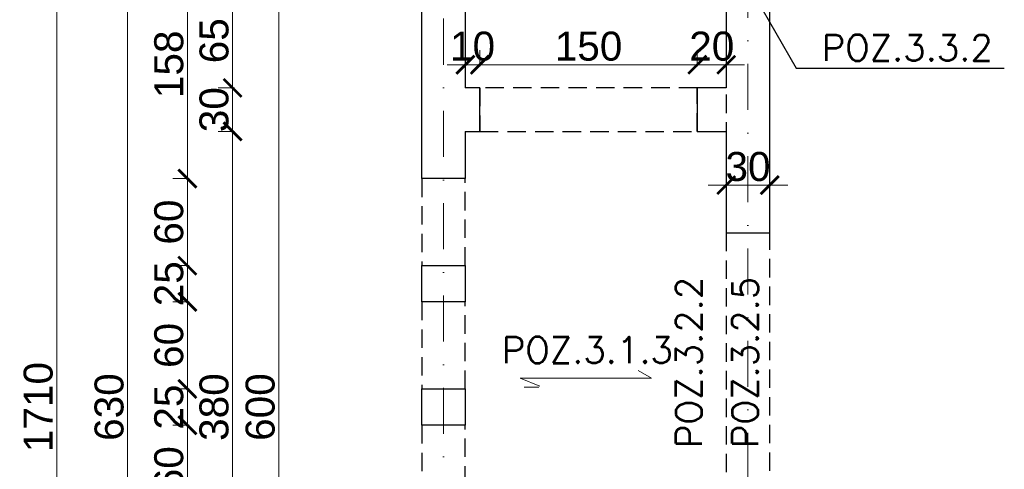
# Model space of a CAD drawing. Extents: x 4615668 to 9294084, y 5328875 to 10688993.
# Tile 26 of 67: x 4661648 to 4662328, y 5333408 to 5333718. Entities that reach past the tile are written whole.
import ezdxf

# ---------------------------------------------------------------- set-up
doc = ezdxf.new("R2010")
doc.units = 0
doc.header["$MEASUREMENT"] = 0
doc.linetypes.add('DASHDOT', pattern=[25.4, 12.7, -6.35, 0, -6.35])
doc.linetypes.add('DASHED', pattern=[19.05, 12.7, -6.35])
for name, color, linetype, lineweight in [('k', 7, 'Continuous', 13), ('K-BELKI', 5, 'DASHED', 30), ('K-OPISY', 252, 'Continuous', 15), ('K-OPISY @ 10', 252, 'Continuous', 15), ('K-SCIANY CIENKI', 163, 'Continuous', 30), ('K-WIDOK', 45, 'Continuous', 20), ('K-WYMIARY', 7, 'Continuous', 15), ('Osie', 175, 'DASHDOT', 9), ('Wymiar', 7, 'Continuous', 9)]:
    doc.layers.add(name, color=color, linetype=linetype, lineweight=lineweight)
doc.styles.add('Arial Narrow 20', font='arial.ttf', dxfattribs={"height": 20})
doc.styles.add('Opis', font='simplex.shx')
doc.styles.add('Simplex', font='simplex.shx')
doc.dimstyles.new('1do100 ok', dxfattribs={"dimscale": 0.5, "dimtxt": 12, "dimasz": 25, "dimexe": 20, "dimexo": 0, "dimgap": 5, "dimtad": 1, "dimdec": 0, "dimzin": 9, "dimtxsty": 'Arial Narrow 20', "dimblk": 'ARCHTICK', "dimcen": 3, "dimdle": 20, "dimclrd": 256, "dimclre": 256, "dimclrt": 256, "dimadec": 0, "dimazin": 2, "dimtfac": 1, "dimtdec": 0, "dimtix": 1, "dimtmove": 2, "dimatfit": 3, "dimldrblk": 'NONE', "dimfxl": 0, "dimtvp": 1, "dimtolj": 1, "dimtzin": 0, "dimlwd": 5, "dimlwe": 5, "dimarcsym": 0})
doc.dimstyles.new('1do50', dxfattribs={"dimscale": 5, "dimtxt": 2.5, "dimasz": 2.5, "dimexe": 2.5, "dimexo": 0.5, "dimgap": 1, "dimtad": 1, "dimdec": 1, "dimrnd": 0.5, "dimzin": 12, "dimdsep": 46, "dimtxsty": 'Simplex', "dimblk": 'OBLIQUE', "dimcen": 0.5, "dimdle": 2.5, "dimclrd": 256, "dimclre": 256, "dimclrt": 256, "dimadec": 1, "dimazin": 3, "dimtfac": 1, "dimtdec": 1, "dimtix": 1, "dimtmove": 0, "dimatfit": 3, "dimfxl": 0, "dimtolj": 1, "dimtzin": 0, "dimarcsym": 0})

# ---------------------------------------------------------------- blocks, each defined once
blk = doc.blocks.new('_Oblique')
at = {"color": 0, "linetype": 'ByBlock', "lineweight": -2}
blk.add_line((-0.5, -0.5), (0.5, 0.5), dxfattribs=at)
blk = doc.blocks.new('_ArchTick')
at = {"color": 0, "linetype": 'ByBlock', "const_width": 0.15}
blk.add_lwpolyline([(-0.5, -0.5), (0.5, 0.5)], dxfattribs=at)
blk = doc.blocks.new('*D6828')
at = {"lineweight": 5, "ltscale": 40}
for p, q in [((4662135.74, 5333603.56), (4662123.24, 5333603.56)), ((4662125.74, 5333603.56), (4662175.74, 5333603.56)), ((4662135.74, 5333604.81), (4662135.74, 5333593.56)), ((4662165.74, 5333604.81), (4662165.74, 5333593.56)), ((4662165.74, 5333603.56), (4662178.24, 5333603.56))]:
    blk.add_line(p, q, dxfattribs=at)
at = {"layer": 'Defpoints', "color": 0}
for p in [(4662135.74, 5333605.57), (4662165.74, 5333605.57), (4662165.74, 5333603.56)]:
    blk.add_point(p, dxfattribs=at)
at = {"linetype": 'ByBlock', "lineweight": 5, "xscale": 12.5, "yscale": 12.5, "zscale": 12.5}
blk.add_blockref('_ArchTick', (4662135.74, 5333603.56), dxfattribs=at)
at = {"linetype": 'ByBlock', "lineweight": 5, "xscale": 12.5, "yscale": 12.5, "zscale": 12.5, "rotation": 180}
blk.add_blockref('_ArchTick', (4662165.74, 5333603.56), dxfattribs=at)
at = {"lineweight": 0, "ltscale": 40, "insert": (4662150.74, 5333616.27), "char_height": 20, "attachment_point": 5, "style": 'Arial Narrow 20'}
blk.add_mtext('\\A1;30', dxfattribs=at)
blk = doc.blocks.new('_None')
blk = doc.blocks.new('G$C61CBF25F')
at = {"layer": 'Osie', "lineweight": 0, "ltscale": 2.5}
for p, q in [((305, 0), (305, 1880)), ((95, 540), (95, 1340))]:
    blk.add_line(p, q, dxfattribs=at)
blk = doc.blocks.new('*D7119')
at = {"layer": 'Defpoints', "color": 0}
for p in [(4661840.74, 5333750.57), (4661827.03, 5333150.57), (4661840.74, 5333150.57)]:
    blk.add_point(p, dxfattribs=at)
at = {"layer": 'K-WYMIARY', "lineweight": 5, "ltscale": 40}
for p, q in [((4661827.03, 5333760.57), (4661827.03, 5333140.57)), ((4661828.28, 5333750.57), (4661817.03, 5333750.57)), ((4661828.28, 5333150.57), (4661817.03, 5333150.57))]:
    blk.add_line(p, q, dxfattribs=at)
at = {"layer": 'K-WYMIARY', "linetype": 'ByBlock', "lineweight": 5, "xscale": 12.5, "yscale": 12.5, "zscale": 12.5}
for p, rotation in [((4661827.03, 5333750.57), 90), ((4661827.03, 5333150.57), 270)]:
    blk.add_blockref('_ArchTick', p, dxfattribs=dict(at, rotation=rotation))
at = {"layer": 'K-WYMIARY', "lineweight": 0, "ltscale": 40, "insert": (4661814.32, 5333450.57), "char_height": 20, "attachment_point": 5, "rotation": 90, "style": 'Arial Narrow 20'}
blk.add_mtext('\\A1;600', dxfattribs=at)
blk = doc.blocks.new('*D7127')
at = {"layer": 'Defpoints', "color": 0}
for p in [(4661795.19, 5333640.57), (4661955.74, 5333640.57), (4661955.74, 5333260.57)]:
    blk.add_point(p, dxfattribs=at)
at = {"layer": 'K-WYMIARY', "lineweight": 5, "ltscale": 40}
for p, q in [((4661795.19, 5333250.57), (4661795.19, 5333650.57)), ((4661796.44, 5333640.57), (4661785.19, 5333640.57)), ((4661796.44, 5333260.57), (4661785.19, 5333260.57))]:
    blk.add_line(p, q, dxfattribs=at)
at = {"layer": 'K-WYMIARY', "linetype": 'ByBlock', "lineweight": 5, "xscale": 12.5, "yscale": 12.5, "zscale": 12.5}
for p, rotation in [((4661795.19, 5333640.57), 90), ((4661795.19, 5333260.57), 270)]:
    blk.add_blockref('_ArchTick', p, dxfattribs=dict(at, rotation=rotation))
at = {"layer": 'K-WYMIARY', "lineweight": 0, "ltscale": 40, "insert": (4661782.47, 5333450.57), "char_height": 20, "attachment_point": 5, "rotation": 90, "style": 'Arial Narrow 20'}
blk.add_mtext('\\A1;380', dxfattribs=at)
blk = doc.blocks.new('*D7128')
at = {"layer": 'Defpoints', "color": 0}
for p in [(4661795.19, 5333670.57), (4661955.74, 5333670.57), (4661955.74, 5333640.57)]:
    blk.add_point(p, dxfattribs=at)
at = {"layer": 'K-WYMIARY', "lineweight": 5, "ltscale": 40}
for p, q in [((4661795.19, 5333670.57), (4661795.19, 5333683.07)), ((4661795.19, 5333630.57), (4661795.19, 5333680.57)), ((4661796.44, 5333670.57), (4661785.19, 5333670.57)), ((4661796.44, 5333640.57), (4661785.19, 5333640.57)), ((4661795.19, 5333640.57), (4661795.19, 5333628.07))]:
    blk.add_line(p, q, dxfattribs=at)
at = {"layer": 'K-WYMIARY', "linetype": 'ByBlock', "lineweight": 5, "xscale": 12.5, "yscale": 12.5, "zscale": 12.5}
for p, rotation in [((4661795.19, 5333670.57), 270), ((4661795.19, 5333640.57), 90)]:
    blk.add_blockref('_ArchTick', p, dxfattribs=dict(at, rotation=rotation))
at = {"layer": 'K-WYMIARY', "lineweight": 0, "ltscale": 40, "insert": (4661782.47, 5333655.57), "char_height": 20, "attachment_point": 5, "rotation": 90, "style": 'Arial Narrow 20'}
blk.add_mtext('\\A1;30', dxfattribs=at)
blk = doc.blocks.new('*D7129')
at = {"layer": 'Defpoints', "color": 0}
for p in [(4661795.19, 5333735.57), (4661955.74, 5333735.57), (4661955.74, 5333670.57)]:
    blk.add_point(p, dxfattribs=at)
at = {"layer": 'K-WYMIARY', "lineweight": 5, "ltscale": 40}
for p, q in [((4661795.19, 5333660.57), (4661795.19, 5333745.57)), ((4661796.44, 5333735.57), (4661785.19, 5333735.57)), ((4661796.44, 5333670.57), (4661785.19, 5333670.57))]:
    blk.add_line(p, q, dxfattribs=at)
at = {"layer": 'K-WYMIARY', "linetype": 'ByBlock', "lineweight": 5, "xscale": 12.5, "yscale": 12.5, "zscale": 12.5}
for p, rotation in [((4661795.19, 5333735.57), 90), ((4661795.19, 5333670.57), 270)]:
    blk.add_blockref('_ArchTick', p, dxfattribs=dict(at, rotation=rotation))
at = {"layer": 'K-WYMIARY', "lineweight": 0, "ltscale": 40, "insert": (4661782.48, 5333703.07), "char_height": 20, "attachment_point": 5, "rotation": 90, "style": 'Arial Narrow 20'}
blk.add_mtext('\\A1;65', dxfattribs=at)
blk = doc.blocks.new('*D7138')
at = {"layer": 'Defpoints', "color": 0}
for p in [(4662135.74, 5333765.57), (4661763.99, 5333608.07), (4661925.74, 5333608.07)]:
    blk.add_point(p, dxfattribs=at)
at = {"layer": 'K-WYMIARY', "lineweight": 5, "ltscale": 40}
for p, q in [((4661763.99, 5333775.57), (4661763.99, 5333598.07)), ((4661765.24, 5333765.57), (4661753.99, 5333765.57)), ((4661765.24, 5333608.07), (4661753.99, 5333608.07))]:
    blk.add_line(p, q, dxfattribs=at)
at = {"layer": 'K-WYMIARY', "linetype": 'ByBlock', "lineweight": 5, "xscale": 12.5, "yscale": 12.5, "zscale": 12.5}
for p, rotation in [((4661763.99, 5333765.57), 90), ((4661763.99, 5333608.07), 270)]:
    blk.add_blockref('_ArchTick', p, dxfattribs=dict(at, rotation=rotation))
at = {"layer": 'K-WYMIARY', "lineweight": 0, "ltscale": 40, "insert": (4661751.28, 5333686.82), "char_height": 20, "attachment_point": 5, "rotation": 90, "style": 'Arial Narrow 20'}
blk.add_mtext('\\A1;158', dxfattribs=at)
blk = doc.blocks.new('*D7139')
at = {"layer": 'Defpoints', "color": 0}
for p in [(4661925.74, 5333608.07), (4661763.99, 5333548.07), (4661925.74, 5333548.07)]:
    blk.add_point(p, dxfattribs=at)
at = {"layer": 'K-WYMIARY', "lineweight": 5, "ltscale": 40}
for p, q in [((4661763.99, 5333618.07), (4661763.99, 5333538.07)), ((4661765.24, 5333608.07), (4661753.99, 5333608.07)), ((4661765.24, 5333548.07), (4661753.99, 5333548.07))]:
    blk.add_line(p, q, dxfattribs=at)
at = {"layer": 'K-WYMIARY', "linetype": 'ByBlock', "lineweight": 5, "xscale": 12.5, "yscale": 12.5, "zscale": 12.5}
for p, rotation in [((4661763.99, 5333608.07), 90), ((4661763.99, 5333548.07), 270)]:
    blk.add_blockref('_ArchTick', p, dxfattribs=dict(at, rotation=rotation))
at = {"layer": 'K-WYMIARY', "lineweight": 0, "ltscale": 40, "insert": (4661751.28, 5333578.07), "char_height": 20, "attachment_point": 5, "rotation": 90, "style": 'Arial Narrow 20'}
blk.add_mtext('\\A1;60', dxfattribs=at)
blk = doc.blocks.new('*D7140')
at = {"layer": 'Defpoints', "color": 0}
for p in [(4661925.74, 5333548.07), (4661763.99, 5333523.07), (4661925.74, 5333523.07)]:
    blk.add_point(p, dxfattribs=at)
at = {"layer": 'K-WYMIARY', "lineweight": 5, "ltscale": 40}
for p, q in [((4661763.99, 5333548.07), (4661763.99, 5333560.57)), ((4661763.99, 5333558.07), (4661763.99, 5333513.07)), ((4661765.24, 5333548.07), (4661753.99, 5333548.07)), ((4661765.24, 5333523.07), (4661753.99, 5333523.07)), ((4661763.99, 5333523.07), (4661763.99, 5333510.57))]:
    blk.add_line(p, q, dxfattribs=at)
at = {"layer": 'K-WYMIARY', "linetype": 'ByBlock', "lineweight": 5, "xscale": 12.5, "yscale": 12.5, "zscale": 12.5}
for p, rotation in [((4661763.99, 5333548.07), 270), ((4661763.99, 5333523.07), 90)]:
    blk.add_blockref('_ArchTick', p, dxfattribs=dict(at, rotation=rotation))
at = {"layer": 'K-WYMIARY', "lineweight": 0, "ltscale": 40, "insert": (4661751.28, 5333535.57), "char_height": 20, "attachment_point": 5, "rotation": 90, "style": 'Arial Narrow 20'}
blk.add_mtext('\\A1;25', dxfattribs=at)
blk = doc.blocks.new('*D7141')
at = {"layer": 'Defpoints', "color": 0}
for p in [(4661925.74, 5333523.07), (4661763.99, 5333463.07), (4661925.74, 5333463.07)]:
    blk.add_point(p, dxfattribs=at)
at = {"layer": 'K-WYMIARY', "lineweight": 5, "ltscale": 40}
for p, q in [((4661763.99, 5333533.07), (4661763.99, 5333453.07)), ((4661765.24, 5333523.07), (4661753.99, 5333523.07)), ((4661765.24, 5333463.07), (4661753.99, 5333463.07))]:
    blk.add_line(p, q, dxfattribs=at)
at = {"layer": 'K-WYMIARY', "linetype": 'ByBlock', "lineweight": 5, "xscale": 12.5, "yscale": 12.5, "zscale": 12.5}
for p, rotation in [((4661763.99, 5333523.07), 90), ((4661763.99, 5333463.07), 270)]:
    blk.add_blockref('_ArchTick', p, dxfattribs=dict(at, rotation=rotation))
at = {"layer": 'K-WYMIARY', "lineweight": 0, "ltscale": 40, "insert": (4661751.28, 5333493.07), "char_height": 20, "attachment_point": 5, "rotation": 90, "style": 'Arial Narrow 20'}
blk.add_mtext('\\A1;60', dxfattribs=at)
blk = doc.blocks.new('*D7142')
at = {"layer": 'Defpoints', "color": 0}
for p in [(4661925.74, 5333463.07), (4661763.99, 5333438.07), (4661925.74, 5333438.07)]:
    blk.add_point(p, dxfattribs=at)
at = {"layer": 'K-WYMIARY', "lineweight": 5, "ltscale": 40}
for p, q in [((4661763.99, 5333463.07), (4661763.99, 5333475.57)), ((4661763.99, 5333473.07), (4661763.99, 5333428.07)), ((4661765.24, 5333463.07), (4661753.99, 5333463.07)), ((4661765.24, 5333438.07), (4661753.99, 5333438.07)), ((4661763.99, 5333438.07), (4661763.99, 5333425.57))]:
    blk.add_line(p, q, dxfattribs=at)
at = {"layer": 'K-WYMIARY', "linetype": 'ByBlock', "lineweight": 5, "xscale": 12.5, "yscale": 12.5, "zscale": 12.5}
for p, rotation in [((4661763.99, 5333463.07), 270), ((4661763.99, 5333438.07), 90)]:
    blk.add_blockref('_ArchTick', p, dxfattribs=dict(at, rotation=rotation))
at = {"layer": 'K-WYMIARY', "lineweight": 0, "ltscale": 40, "insert": (4661751.28, 5333450.57), "char_height": 20, "attachment_point": 5, "rotation": 90, "style": 'Arial Narrow 20'}
blk.add_mtext('\\A1;25', dxfattribs=at)
blk = doc.blocks.new('*D7143')
at = {"layer": 'Defpoints', "color": 0}
for p in [(4661925.74, 5333438.07), (4661763.99, 5333378.07), (4661925.74, 5333378.07)]:
    blk.add_point(p, dxfattribs=at)
at = {"layer": 'K-WYMIARY', "lineweight": 5, "ltscale": 40}
for p, q in [((4661763.99, 5333448.07), (4661763.99, 5333368.07)), ((4661765.24, 5333438.07), (4661753.99, 5333438.07)), ((4661765.24, 5333378.07), (4661753.99, 5333378.07))]:
    blk.add_line(p, q, dxfattribs=at)
at = {"layer": 'K-WYMIARY', "linetype": 'ByBlock', "lineweight": 5, "xscale": 12.5, "yscale": 12.5, "zscale": 12.5}
for p, rotation in [((4661763.99, 5333438.07), 90), ((4661763.99, 5333378.07), 270)]:
    blk.add_blockref('_ArchTick', p, dxfattribs=dict(at, rotation=rotation))
at = {"layer": 'K-WYMIARY', "lineweight": 0, "ltscale": 40, "insert": (4661751.28, 5333408.07), "char_height": 20, "attachment_point": 5, "rotation": 90, "style": 'Arial Narrow 20'}
blk.add_mtext('\\A1;60', dxfattribs=at)
blk = doc.blocks.new('*D7157')
at = {"layer": 'Defpoints', "color": 0}
for p in [(4661722.78, 5333765.57), (4661925.74, 5333765.57), (4662135.74, 5333135.57)]:
    blk.add_point(p, dxfattribs=at)
at = {"layer": 'K-WYMIARY', "lineweight": 5, "ltscale": 40}
for p, q in [((4661722.78, 5333125.57), (4661722.78, 5333775.57)), ((4661724.03, 5333765.57), (4661712.78, 5333765.57)), ((4661724.03, 5333135.57), (4661712.78, 5333135.57))]:
    blk.add_line(p, q, dxfattribs=at)
at = {"layer": 'K-WYMIARY', "linetype": 'ByBlock', "lineweight": 5, "xscale": 12.5, "yscale": 12.5, "zscale": 12.5}
for p, rotation in [((4661722.78, 5333765.57), 90), ((4661722.78, 5333135.57), 270)]:
    blk.add_blockref('_ArchTick', p, dxfattribs=dict(at, rotation=rotation))
at = {"layer": 'K-WYMIARY', "lineweight": 0, "ltscale": 40, "insert": (4661710.07, 5333450.57), "char_height": 20, "attachment_point": 5, "rotation": 90, "style": 'Arial Narrow 20'}
blk.add_mtext('\\A1;630', dxfattribs=at)
blk = doc.blocks.new('*D7159')
at = {"layer": 'Defpoints', "color": 0}
for p in [(4662135.77, 5334305.59), (4661673.89, 5332595.57), (4662135.74, 5332595.57)]:
    blk.add_point(p, dxfattribs=at)
at = {"layer": 'K-WYMIARY', "lineweight": 5, "ltscale": 40}
for p, q in [((4661673.89, 5334315.59), (4661673.89, 5332585.57)), ((4661675.14, 5334305.59), (4661663.89, 5334305.59)), ((4661675.14, 5332595.57), (4661663.89, 5332595.57))]:
    blk.add_line(p, q, dxfattribs=at)
at = {"layer": 'K-WYMIARY', "linetype": 'ByBlock', "lineweight": 5, "xscale": 12.5, "yscale": 12.5, "zscale": 12.5}
for p, rotation in [((4661673.89, 5334305.59), 90), ((4661673.89, 5332595.57), 270)]:
    blk.add_blockref('_ArchTick', p, dxfattribs=dict(at, rotation=rotation))
at = {"layer": 'K-WYMIARY', "lineweight": 0, "ltscale": 40, "insert": (4661661.18, 5333450.58), "char_height": 20, "attachment_point": 5, "rotation": 90, "style": 'Arial Narrow 20'}
blk.add_mtext('\\A1;1710', dxfattribs=at)
blk = doc.blocks.new('*D7190')
at = {"layer": 'Defpoints', "color": 0}
for p in [(4661965.74, 5333686.52), (4661955.74, 5333670.57), (4661965.74, 5333670.57)]:
    blk.add_point(p, dxfattribs=at)
at = {"layer": 'k', "lineweight": 5, "ltscale": 40}
for p, q in [((4661955.74, 5333685.27), (4661955.74, 5333696.52)), ((4661965.74, 5333685.27), (4661965.74, 5333696.52)), ((4661955.74, 5333686.52), (4661943.24, 5333686.52)), ((4661945.74, 5333686.52), (4661975.74, 5333686.52)), ((4661965.74, 5333686.52), (4661978.24, 5333686.52))]:
    blk.add_line(p, q, dxfattribs=at)
at = {"layer": 'k', "linetype": 'ByBlock', "lineweight": 5, "xscale": 12.5, "yscale": 12.5, "zscale": 12.5}
blk.add_blockref('_ArchTick', (4661955.74, 5333686.52), dxfattribs=at)
at = {"layer": 'k', "linetype": 'ByBlock', "lineweight": 5, "xscale": 12.5, "yscale": 12.5, "zscale": 12.5, "rotation": 180}
blk.add_blockref('_ArchTick', (4661965.74, 5333686.52), dxfattribs=at)
at = {"layer": 'k', "lineweight": 0, "ltscale": 40, "insert": (4661960.74, 5333699.23), "char_height": 20, "attachment_point": 5, "style": 'Arial Narrow 20'}
blk.add_mtext('\\A1;10', dxfattribs=at)
blk = doc.blocks.new('*D7191')
at = {"layer": 'Defpoints', "color": 0}
for p in [(4662115.77, 5333686.52), (4661965.74, 5333670.57), (4662115.77, 5333670.57)]:
    blk.add_point(p, dxfattribs=at)
at = {"layer": 'k', "lineweight": 5, "ltscale": 40}
for p, q in [((4661965.74, 5333685.27), (4661965.74, 5333696.52)), ((4662115.77, 5333685.27), (4662115.77, 5333696.52)), ((4661955.74, 5333686.52), (4662125.77, 5333686.52))]:
    blk.add_line(p, q, dxfattribs=at)
at = {"layer": 'k', "linetype": 'ByBlock', "lineweight": 5, "xscale": 12.5, "yscale": 12.5, "zscale": 12.5, "rotation": 180}
blk.add_blockref('_ArchTick', (4661965.74, 5333686.52), dxfattribs=at)
at = {"layer": 'k', "linetype": 'ByBlock', "lineweight": 5, "xscale": 12.5, "yscale": 12.5, "zscale": 12.5}
blk.add_blockref('_ArchTick', (4662115.77, 5333686.52), dxfattribs=at)
at = {"layer": 'k', "lineweight": 0, "ltscale": 40, "insert": (4662040.75, 5333699.23), "char_height": 20, "attachment_point": 5, "style": 'Arial Narrow 20'}
blk.add_mtext('\\A1;150', dxfattribs=at)
blk = doc.blocks.new('*D7192')
at = {"layer": 'Defpoints', "color": 0}
for p in [(4662135.74, 5333686.52), (4662115.77, 5333670.57), (4662135.74, 5333670.57)]:
    blk.add_point(p, dxfattribs=at)
at = {"layer": 'k', "lineweight": 5, "ltscale": 40}
for p, q in [((4662115.77, 5333685.27), (4662115.77, 5333696.52)), ((4662135.74, 5333685.27), (4662135.74, 5333696.52)), ((4662115.77, 5333686.52), (4662103.27, 5333686.52)), ((4662105.77, 5333686.52), (4662145.74, 5333686.52)), ((4662135.74, 5333686.52), (4662148.24, 5333686.52))]:
    blk.add_line(p, q, dxfattribs=at)
at = {"layer": 'k', "linetype": 'ByBlock', "lineweight": 5, "xscale": 12.5, "yscale": 12.5, "zscale": 12.5}
blk.add_blockref('_ArchTick', (4662115.77, 5333686.52), dxfattribs=at)
at = {"layer": 'k', "linetype": 'ByBlock', "lineweight": 5, "xscale": 12.5, "yscale": 12.5, "zscale": 12.5, "rotation": 180}
blk.add_blockref('_ArchTick', (4662135.74, 5333686.52), dxfattribs=at)
at = {"layer": 'k', "lineweight": 0, "ltscale": 40, "insert": (4662125.75, 5333699.23), "char_height": 20, "attachment_point": 5, "style": 'Arial Narrow 20'}
blk.add_mtext('\\A1;20', dxfattribs=at)

msp = doc.modelspace()

# ---------------------------------------------------------------- linework, layer by layer
at = {"layer": 'K-BELKI'}
for points in [[(4662165.74, 5334275.57), (4662135.74, 5334275.57), (4662135.74, 5332625.57), (4662165.74, 5332625.57)], [(4661965.74, 5333640.57), (4662115.77, 5333640.57), (4662115.77, 5333670.57), (4661965.74, 5333670.57)], [(4661955.74, 5333608.07), (4661925.74, 5333608.07), (4661925.74, 5333548.07), (4661955.74, 5333548.07)], [(4661955.74, 5333523.07), (4661925.74, 5333523.07), (4661925.74, 5333463.07), (4661955.74, 5333463.07)], [(4661955.74, 5333438.07), (4661925.74, 5333438.07), (4661925.74, 5333378.07), (4661955.74, 5333378.07)]]:
    msp.add_lwpolyline(points, close=True, dxfattribs=at)
at = {"layer": 'K-SCIANY CIENKI'}
for p, q in [((4661925.74, 5333608.07), (4661925.74, 5333765.57)), ((4661955.74, 5333765.57), (4661955.74, 5333670.57)), ((4662135.74, 5333735.57), (4662135.74, 5333670.57)), ((4662165.74, 5333570.57), (4662165.74, 5333735.57)), ((4661965.74, 5333670.57), (4661955.74, 5333670.57)), ((4661965.74, 5333640.57), (4661965.74, 5333670.57)), ((4662135.74, 5333670.57), (4662115.77, 5333670.57)), ((4662115.77, 5333670.57), (4662115.77, 5333640.57)), ((4661955.74, 5333640.57), (4661965.74, 5333640.57)), ((4661955.74, 5333640.57), (4661955.74, 5333608.07)), ((4662115.77, 5333640.57), (4662135.74, 5333640.57)), ((4662135.74, 5333640.57), (4662135.74, 5333570.57)), ((4661955.74, 5333608.07), (4661925.74, 5333608.07)), ((4662135.74, 5333570.57), (4662165.74, 5333570.57)), ((4661925.74, 5333523.07), (4661925.74, 5333548.07)), ((4661925.74, 5333548.07), (4661955.74, 5333548.07)), ((4661925.74, 5333523.07), (4661925.74, 5333548.07)), ((4661925.74, 5333548.07), (4661955.74, 5333548.07)), ((4661955.74, 5333548.07), (4661955.74, 5333523.07)), ((4661955.74, 5333548.07), (4661955.74, 5333523.07)), ((4661955.74, 5333523.07), (4661925.74, 5333523.07)), ((4661955.74, 5333523.07), (4661925.74, 5333523.07)), ((4661925.74, 5333438.07), (4661925.74, 5333463.07)), ((4661925.74, 5333463.07), (4661955.74, 5333463.07)), ((4661955.74, 5333463.07), (4661955.74, 5333438.07)), ((4661955.74, 5333438.07), (4661925.74, 5333438.07))]:
    msp.add_line(p, q, dxfattribs=at)
at = {"layer": 'K-WIDOK'}
msp.add_line((4662006.36, 5333464.39), (4661996.36, 5333464.39), dxfattribs=at)
at = {"layer": 'Wymiar', "linetype": 'Continuous', "ltscale": 40}
for p, q in [((4662084.28, 5333470.57), (4662075, 5333475.88)), ((4661993.64, 5333470.57), (4662084.28, 5333470.57)), ((4661993.64, 5333470.57), (4662007.13, 5333464.87))]:
    msp.add_line(p, q, dxfattribs=at)

# ---------------------------------------------------------------- block references
at = {"lineweight": 0, "ltscale": 40}
msp.add_blockref('G$C61CBF25F', (4661845.74, 5332510.57), dxfattribs=at)

# ---------------------------------------------------------------- texts
at = {"layer": 'K-OPISY', "insert": (4662201.55, 5333689.23), "char_height": 18, "attachment_point": 7, "style": 'Simplex'}
msp.add_mtext('{\\C0;POZ.3.3.2}', dxfattribs=at)
at = {"layer": 'K-OPISY @ 10', "char_height": 18, "width": 427.8745, "attachment_point": 1, "style": 'Opis'}
for s, insert, rotation in [('{\\C0;POZ.3.2.2}', (4662100.95, 5333422.33), 90), ('{\\C0;POZ.3.2.5}', (4662139.76, 5333422.33), 90), ('{\\C0;POZ.3.1.3}', (4661980.87, 5333498.88), 0)]:
    msp.add_mtext(s, dxfattribs=dict(at, insert=insert, rotation=rotation))

# ---------------------------------------------------------------- dimensions: what is measured, and where the dimension line sits
at = {"color": 1, "lineweight": 0, "ltscale": 40}
dim = msp.add_linear_dim(base=(4662165.74, 5333603.56), p1=(4662135.74, 5333605.57), p2=(4662165.74, 5333605.57), dimstyle='1do100 ok', override={"dimfxl": 2.5}, dxfattribs=at)
dim.commit()
dim.dimension.update_dxf_attribs({"geometry": '*D6828', "text_midpoint": (4662150.74, 5333616.27)})
at = {"layer": 'k', "lineweight": 0, "ltscale": 40}
for base, p1, p2, picture, middle in [((4661965.74, 5333686.52), (4661955.74, 5333670.57), (4661965.74, 5333670.57), '*D7190', (4661960.74, 5333699.23)), ((4662115.77, 5333686.52), (4661965.74, 5333670.57), (4662115.77, 5333670.57), '*D7191', (4662040.75, 5333699.23)), ((4662135.74, 5333686.52), (4662115.77, 5333670.57), (4662135.74, 5333670.57), '*D7192', (4662125.75, 5333699.23))]:
    dim = msp.add_linear_dim(base=base, p1=p1, p2=p2, dimstyle='1do100 ok', override={"dimfxl": 2.5}, dxfattribs=at)
    dim.commit()
    dim.dimension.update_dxf_attribs({"geometry": picture, "text_midpoint": middle})
at = {"layer": 'K-WYMIARY', "lineweight": 0, "ltscale": 40}
for base, p1, p2, picture, middle in [((4661673.89, 5332595.57), (4662135.77, 5334305.59), (4662135.74, 5332595.57), '*D7159', (4661661.18, 5333450.58)), ((4661722.78, 5333765.57), (4662135.74, 5333135.57), (4661925.74, 5333765.57), '*D7157', (4661710.07, 5333450.57)), ((4661763.98685214, 5333608.06576527), (4662135.74355943, 5333765.56576527), (4661925.74355943, 5333608.06576527), '*D7138', (4661751.27539238, 5333686.81576527)), ((4661827.03, 5333150.57), (4661840.74, 5333750.57), (4661840.74, 5333150.57), '*D7119', (4661814.32, 5333450.57)), ((4661795.19, 5333735.57), (4661955.74, 5333670.57), (4661955.74, 5333735.57), '*D7129', (4661782.48, 5333703.07)), ((4661795.19, 5333670.57), (4661955.74, 5333640.57), (4661955.74, 5333670.57), '*D7128', (4661782.47, 5333655.57)), ((4661795.19, 5333640.57), (4661955.74, 5333260.57), (4661955.74, 5333640.57), '*D7127', (4661782.47, 5333450.57)), ((4661763.99, 5333548.07), (4661925.74, 5333608.07), (4661925.74, 5333548.07), '*D7139', (4661751.28, 5333578.07)), ((4661763.99, 5333523.07), (4661925.74, 5333548.07), (4661925.74, 5333523.07), '*D7140', (4661751.28, 5333535.57)), ((4661763.99, 5333463.07), (4661925.74, 5333523.07), (4661925.74, 5333463.07), '*D7141', (4661751.28, 5333493.07)), ((4661763.99, 5333438.07), (4661925.74, 5333463.07), (4661925.74, 5333438.07), '*D7142', (4661751.28, 5333450.57)), ((4661763.99, 5333378.07), (4661925.74, 5333438.07), (4661925.74, 5333378.07), '*D7143', (4661751.28, 5333408.07))]:
    dim = msp.add_linear_dim(base=base, p1=p1, p2=p2, angle=90, dimstyle='1do100 ok', override={"dimfxl": 2.5}, dxfattribs=at)
    dim.commit()
    dim.dimension.update_dxf_attribs({"geometry": picture, "text_midpoint": middle})

# ---------------------------------------------------------------- leaders
at = {"layer": 'K-OPISY', "annotation_type": 0, "has_hookline": 1, "hookline_direction": 0, "text_width": 126}
msp.add_leader([(4662145.72, 5333750.74), (4662184.05, 5333684.23), (4662196.55, 5333684.23)], dimstyle='1do50', override={"dimgap": 1, "dimtad": 1}, dxfattribs=at)

doc.saveas('drawing.dxf')
